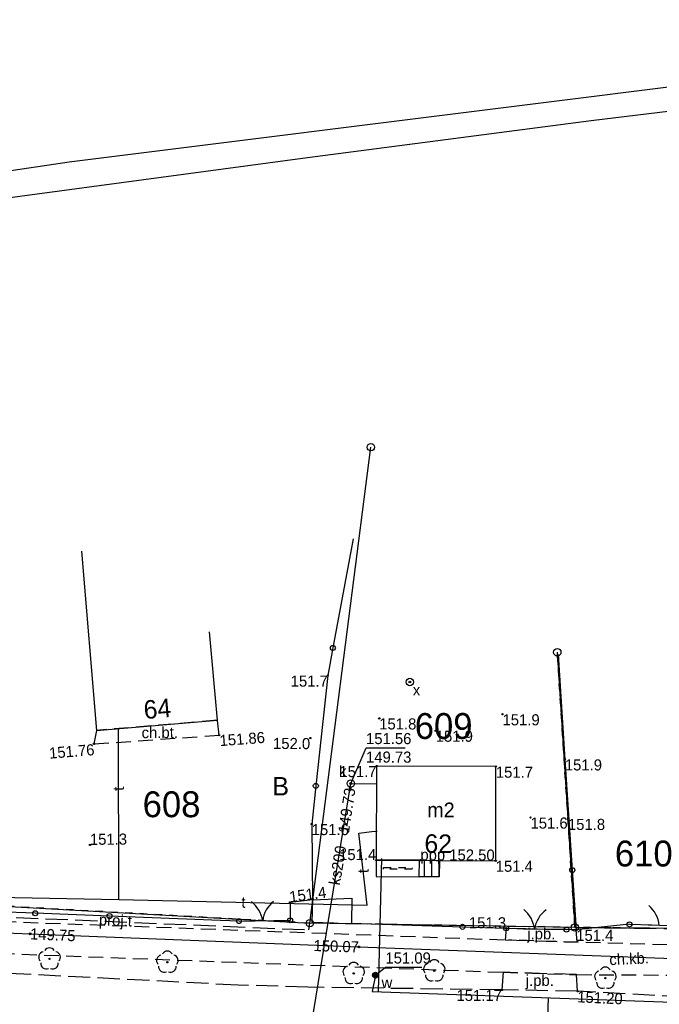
# Model space of a CAD drawing. Extents: x 7582895 to 7584772, y 6020395 to 6021139.
# Tile 14 of 49: x 7583815 to 7583858, y 6020698 to 6020765. Entities that reach past the tile are written whole.
import ezdxf
from ezdxf.enums import TextEntityAlignment as Align

# ---------------------------------------------------------------- set-up
doc = ezdxf.new("R2010")
doc.units = 0
for name, pattern in [('1_OTKC', [1.5, 1, -0.5]), ('1_OTKJ', [2, 1.5, -0.5]), ('3_EGBS', [0]), ('3_EGBSG', [0]), ('3_EGBU_A', [0]), ('3_EGBW', [0]), ('3_EGBW_W', [1, 0.5, -0.5]), ('4_SUGP', [0]), ('4_SUKP', [0]), ('4_SUPP_P', [2, 1.5, -0.5]), ('4_SUTP_A', [0]), ('4_SUWP', [0]), ('GDE', [0]), ('GUK', [2, 1.5, -0.5]), ('GUZ', [1, 0.5, -0.5])]:
    doc.linetypes.add(name, pattern=pattern)
doc.layers.get('0').update_dxf_attribs({"linetype": 'CONTINUOUS'})
for name, color, linetype in [('Dzialki', 7, 'GDE'), ('EADTD_T_0', 216, 'CONTINUOUS'), ('EGBB_E_T_0', 7, 'CONTINUOUS'), ('EGBB_L_0', 36, '3_EGBU_A'), ('EGBE_L_1', 7, '3_EGBW'), ('EGBE_L_3', 7, '3_EGBS'), ('Kontury', 3, 'GUK'), ('Numery_dzialek', 7, 'CONTINUOUS'), ('Numery_uzytkow', 3, 'CONTINUOUS'), ('OTK_E_T_0', 7, 'CONTINUOUS'), ('OTK_E_T_1', 7, 'CONTINUOUS'), ('OTK_L_0', 7, '1_OTKJ'), ('OTK_L_2', 7, '1_OTKC'), ('OTO_L_0', 7, 'CONTINUOUS'), ('OTO_L_1', 7, 'CONTINUOUS'), ('OTR_T_0', 7, 'CONTINUOUS'), ('OTR_T_1', 7, 'CONTINUOUS'), ('OTZ_T_0', 96, 'CONTINUOUS'), ('P_SUTP_E_T_0', 30, 'CONTINUOUS'), ('P_SUTP_L_0', 30, '4_SUPP_P'), ('Punkty', 7, 'CONTINUOUS'), ('SUGP_L_0', 52, '4_SUGP'), ('SUGR_T_0', 52, 'CONTINUOUS'), ('SUK_E_T_4', 36, 'CONTINUOUS'), ('SUK_T_3', 36, 'CONTINUOUS'), ('SUKP_E_T_0', 36, 'CONTINUOUS'), ('SUKP_L_0', 36, '4_SUKP'), ('SUKR_T_0', 36, 'CONTINUOUS'), ('SUNR_T_0', 7, 'CONTINUOUS'), ('SUP_E_T_1', 7, 'CONTINUOUS'), ('SUP_T_4', 7, 'CONTINUOUS'), ('SUTP_E_T_0', 30, 'CONTINUOUS'), ('SUTP_L_0', 30, '4_SUTP_A'), ('SUW_E_T_2', 5, 'CONTINUOUS'), ('SUW_T_5', 5, 'CONTINUOUS'), ('SUWP_L_0', 5, '4_SUWP'), ('SUWR_T_0', 5, 'CONTINUOUS'), ('Uzytki', 3, 'GUZ')]:
    doc.layers.add(name, color=color, linetype=linetype)

# ---------------------------------------------------------------- blocks, each defined once
blk = doc.blocks.new('GRT')
at = {"linetype": 'CONTINUOUS'}
blk.add_circle((0, 0), 0.25, dxfattribs=at)
blk = doc.blocks.new('1_OTRN')
at = {"linetype": 'CONTINUOUS'}
blk.add_circle((0, 0), 0.045, dxfattribs=at)
blk = doc.blocks.new('1_OTRS')
at = {"linetype": 'CONTINUOUS'}
blk.add_circle((0, 0), 0.045, dxfattribs=at)
blk = doc.blocks.new('1_OTZL')
at = {"linetype": 'CONTINUOUS'}
blk.add_circle((0, 0), 0.045, dxfattribs=at)
for centre, start, end in [((0, 0.375), 30.14012, 149.85988), ((-0.357, 0.116), 102.14447, 221.86002), ((0.357, 0.116), 318.13998, 77.85553), ((-0.22, -0.303), 174.14818, 293.85423), ((0.22, -0.303), 246.14577, 5.85182)]:
    blk.add_arc(centre, 0.375, start, end, dxfattribs=at)
blk = doc.blocks.new('4_SUPS')
at = {"linetype": 'CONTINUOUS'}
blk.add_circle((0, 0), 0.0625, dxfattribs=at)
blk = doc.blocks.new('4_SUKS')
at = {"linetype": 'CONTINUOUS'}
blk.add_circle((0, 0), 0.25, dxfattribs=at)
blk = doc.blocks.new('4_SUPW')
at = {"linetype": 'CONTINUOUS'}
blk.add_circle((0, 0), 0.25, dxfattribs=at)
blk = doc.blocks.new('4_SUWW')
at = {"linetype": 'CONTINUOUS'}
for radius in [0.2, 0.175, 0.15, 0.125, 0.1, 0.075, 0.05, 0.025, 0.00715]:
    blk.add_circle((0, 0), radius, dxfattribs=at)

msp = doc.modelspace()

# ---------------------------------------------------------------- linework, layer by layer
at = {"layer": 'Dzialki'}
for p, q in [((7583834.82, 6020703.53), (7583838.94, 6020735.7)), ((7583851.53, 6020721.84), (7583852.72, 6020703.24)), ((7583811.36, 6020704.84), (7583834.82, 6020703.53)), ((7583852.72, 6020703.24), (7583834.82, 6020703.53)), ((7583878.79, 6020702.96), (7583852.72, 6020703.24))]:
    msp.add_line(p, q, dxfattribs=at)
at = {"layer": 'EGBB_L_0', "linetype": '3_EGBU_A'}
for p, q in [((7583819.39, 6020728.68), (7583820.41, 6020716.56)), ((7583828.57, 6020717.24), (7583828.04, 6020723.22)), ((7583820.41, 6020716.56), (7583828.57, 6020717.24)), ((7583839.32, 6020714.15), (7583839.3, 6020707.79)), ((7583847.38, 6020714.11), (7583839.32, 6020714.15)), ((7583847.37, 6020707.75), (7583847.38, 6020714.11)), ((7583839.3, 6020707.79), (7583847.37, 6020707.75))]:
    msp.add_line(p, q, dxfattribs=at)
at = {"layer": 'EGBE_L_1', "linetype": '3_EGBW'}
for p, q in [((7583839.3, 6020707.79), (7583839.3, 6020706.68)), ((7583842.22, 6020707.78), (7583839.3, 6020707.79)), ((7583842.21, 6020706.67), (7583842.22, 6020707.78)), ((7583839.3, 6020706.68), (7583842.21, 6020706.67))]:
    msp.add_line(p, q, dxfattribs=at)
at = {"layer": 'EGBE_L_1', "linetype": '3_EGBW_W'}
for p, q in [((7583839.8, 6020707.18), (7583839.8, 6020707.29)), ((7583839.8, 6020707.29), (7583841.72, 6020707.28)), ((7583841.71, 6020707.17), (7583839.8, 6020707.18)), ((7583841.72, 6020707.28), (7583841.71, 6020707.17))]:
    msp.add_line(p, q, dxfattribs=at)
at = {"layer": 'EGBE_L_3', "linetype": '3_EGBS'}
for p, q in [((7583842.21, 6020706.67), (7583842.22, 6020707.78)), ((7583842.22, 6020707.78), (7583843.57, 6020707.77)), ((7583842.55, 6020706.67), (7583842.56, 6020707.78)), ((7583843.05, 6020706.66), (7583843.06, 6020707.77)), ((7583843.55, 6020706.66), (7583843.56, 6020707.77)), ((7583843.57, 6020707.77), (7583843.55, 6020706.66))]:
    msp.add_line(p, q, dxfattribs=at)
at = {"layer": 'EGBE_L_3', "linetype": '3_EGBSG'}
msp.add_line((7583843.55, 6020706.66), (7583842.21, 6020706.67), dxfattribs=at)
at = {"layer": 'Kontury'}
for p, q in [((7583851.53, 6020721.84), (7583852.72, 6020703.24)), ((7583852.72, 6020703.24), (7583878.79, 6020702.96))]:
    msp.add_line(p, q, dxfattribs=at)
at = {"layer": 'OTK_L_0', "linetype": '1_OTKJ'}
for p, q in [((7583848.07, 6020703.18), (7583848.02, 6020702.4)), ((7583852.16, 6020703.09), (7583848.07, 6020703.18)), ((7583852.81, 6020703.08), (7583852.16, 6020703.09)), ((7583852.88, 6020702.25), (7583852.81, 6020703.08)), ((7583848.02, 6020702.4), (7583852.88, 6020702.25)), ((7583829.97, 6020699.34), (7583812.08, 6020700.25)), ((7583847.87, 6020700.21), (7583847.79, 6020699.02)), ((7583852.83, 6020700.05), (7583847.87, 6020700.21)), ((7583852.9, 6020698.93), (7583852.83, 6020700.05)), ((7583834.68, 6020699.2), (7583829.97, 6020699.34)), ((7583847.79, 6020699.02), (7583834.68, 6020699.2)), ((7583852.9, 6020698.93), (7583847.79, 6020699.02)), ((7583864.11, 6020698.31), (7583852.9, 6020698.93))]:
    msp.add_line(p, q, dxfattribs=at)
at = {"layer": 'OTK_L_2', "linetype": '1_OTKC'}
for p, q in [((7583828.57, 6020717.24), (7583820.41, 6020716.56)), ((7583828.69, 6020716.24), (7583828.57, 6020717.24)), ((7583820.41, 6020716.56), (7583820.23, 6020715.64)), ((7583820.23, 6020715.64), (7583828.69, 6020716.24)), ((7583810.97, 6020703.76), (7583848.24, 6020702.39)), ((7583860.45, 6020702.02), (7583848.24, 6020702.39)), ((7583810.87, 6020701.6), (7583847.86, 6020700.21)), ((7583847.86, 6020700.21), (7583852.86, 6020700.05)), ((7583852.86, 6020700.05), (7583860.4, 6020700.01))]:
    msp.add_line(p, q, dxfattribs=at)
at = {"layer": 'OTO_L_0'}
for p, q in [((7583837.74, 6020729.5), (7583836.37, 6020722.13)), ((7583836.37, 6020722.13), (7583836.03, 6020720.27)), ((7583851.59, 6020721.7), (7583852.04, 6020714.6)), ((7583836.03, 6020720.27), (7583835.22, 6020712.81)), ((7583852.04, 6020714.6), (7583852.54, 6020707.12)), ((7583835.22, 6020712.81), (7583834.94, 6020710.23)), ((7583834.94, 6020710.23), (7583834.99, 6020705.11)), ((7583852.54, 6020707.12), (7583852.81, 6020703.08)), ((7583834.99, 6020705.11), (7583837.65, 6020705.21)), ((7583837.65, 6020705.21), (7583837.63, 6020703.53)), ((7583834.99, 6020705.11), (7583833.48, 6020704.93)), ((7583833.48, 6020704.93), (7583833.48, 6020703.72)), ((7583834.99, 6020705.11), (7583834.96, 6020703.59)), ((7583816.27, 6020704.2), (7583811.25, 6020704.39)), ((7583821.29, 6020704.01), (7583816.27, 6020704.2)), ((7583828.79, 6020703.72), (7583821.29, 6020704.01)), ((7583830.03, 6020703.67), (7583828.79, 6020703.72)), ((7583834.96, 6020703.59), (7583836.43, 6020703.56)), ((7583837.63, 6020703.53), (7583845.13, 6020703.28)), ((7583845.13, 6020703.28), (7583848.07, 6020703.18)), ((7583856.4, 6020703.45), (7583852.81, 6020703.08))]:
    msp.add_line(p, q, dxfattribs=at)
for centre in [(7583836.37, 6020722.13), (7583835.22, 6020712.81), (7583852.54, 6020707.12), (7583816.27, 6020704.2), (7583821.29, 6020704.01), (7583845.13, 6020703.28)]:
    msp.add_circle(centre, 0.17, dxfattribs=at)
at = {"layer": 'OTO_L_1'}
for p, q in [((7583830.03, 6020703.67), (7583831.13, 6020703.69)), ((7583830.88, 6020703.68), (7583832.38, 6020703.7)), ((7583832.38, 6020703.7), (7583833.48, 6020703.72)), ((7583848.07, 6020703.18), (7583849.49, 6020703.15)), ((7583849.24, 6020703.15), (7583850.74, 6020703.12)), ((7583856.4, 6020703.45), (7583857.92, 6020703.41)), ((7583857.67, 6020703.41), (7583859.17, 6020703.37)), ((7583850.74, 6020703.12), (7583852.16, 6020703.09))]:
    msp.add_line(p, q, dxfattribs=at)
for centre in [(7583830.03, 6020703.67), (7583833.48, 6020703.72), (7583848.07, 6020703.18), (7583852.16, 6020703.09), (7583856.4, 6020703.45)]:
    msp.add_circle(centre, 0.17, dxfattribs=at)
for centre, start, end in [((7583829.653, 6020703.39), 8.6904, 52.76477), ((7583833.614, 6020703.442), 128.72712, 172.80149), ((7583856.432, 6020703.171), 6.3679, 50.44228), ((7583848.004, 6020702.905), 6.68387, 50.75824), ((7583851.964, 6020702.818), 126.72059, 170.79496)]:
    msp.add_arc(centre, 2, start, end, dxfattribs=at)
at = {"layer": 'P_SUTP_L_0', "linetype": '4_SUPP_P'}
for p, q in [((7583812.97, 6020704), (7583834.75, 6020703.08)), ((7583834.75, 6020703.08), (7583834.82, 6020703.53))]:
    msp.add_line(p, q, dxfattribs=at)
at = {"layer": 'SUGP_L_0', "linetype": '4_SUGP'}
for p, q in [((7583798.53, 6020703.46), (7583815.92, 6020702.81)), ((7583815.92, 6020702.81), (7583838.13, 6020701.92)), ((7583838.13, 6020701.92), (7583860.74, 6020701.08))]:
    msp.add_line(p, q, dxfattribs=at)
at = {"layer": 'SUKP_L_0', "linetype": '4_SUKP'}
for p, q in [((7583850.59, 6020759), (7583894.84, 6020764.6)), ((7583853.81, 6020757.79), (7583871.6, 6020759.95)), ((7583818.55, 6020755), (7583850.59, 6020759)), ((7583834.66, 6020755.29), (7583853.81, 6020757.79)), ((7583806.98, 6020751.57), (7583834.66, 6020755.29)), ((7583798.43, 6020751.94), (7583818.55, 6020755)), ((7583834.6, 6020694.59), (7583837.58, 6020712.97)), ((7583837.58, 6020712.97), (7583839.32, 6020712.95))]:
    msp.add_line(p, q, dxfattribs=at)
at = {"layer": 'SUKR_T_0', "linetype": 'CONTINUOUS'}
for p, q in [((7583837.58, 6020712.97), (7583838.61, 6020715.38)), ((7583838.61, 6020715.38), (7583841.25, 6020715.38))]:
    msp.add_line(p, q, dxfattribs=at)
at = {"layer": 'SUTP_L_0', "linetype": '4_SUTP_A'}
for p, q in [((7583821.91, 6020705.13), (7583821.88, 6020716.69)), ((7583838.13, 6020709.61), (7583839.01, 6020709.72)), ((7583838.69, 6020704.74), (7583838.13, 6020709.61)), ((7583839.01, 6020709.72), (7583839.36, 6020709.75)), ((7583811.43, 6020705.34), (7583821.91, 6020705.13)), ((7583821.91, 6020705.13), (7583838.69, 6020704.74))]:
    msp.add_line(p, q, dxfattribs=at)
at = {"layer": 'SUWP_L_0', "linetype": '4_SUWP'}
for p, q in [((7583839.65, 6020707.89), (7583839.42, 6020698.9)), ((7583839.25, 6020700.01), (7583839.02, 6020698.92)), ((7583839.02, 6020698.92), (7583863.17, 6020698.06)), ((7583850.44, 6020684.82), (7583850.93, 6020698.49))]:
    msp.add_line(p, q, dxfattribs=at)
at = {"layer": 'SUWR_T_0', "linetype": 'CONTINUOUS'}
for p, q in [((7583839.25, 6020700.01), (7583839.92, 6020700.55)), ((7583839.92, 6020700.55), (7583842.39, 6020700.55))]:
    msp.add_line(p, q, dxfattribs=at)
at = {"layer": 'Uzytki'}
for p, q in [((7583852.72, 6020703.24), (7583851.53, 6020721.84)), ((7583834.82, 6020703.53), (7583811.36, 6020704.84)), ((7583852.72, 6020703.24), (7583834.82, 6020703.53)), ((7583878.79, 6020702.96), (7583852.72, 6020703.24))]:
    msp.add_line(p, q, dxfattribs=at)

# ---------------------------------------------------------------- block references
at = {"layer": 'OTR_T_0'}
for p, rotation in [((7583828.69, 6020716.24), 0.41379), ((7583820.23, 6020715.64), 0.41379), ((7583842.28, 6020707.78), 360), ((7583847.79, 6020699.02), 360), ((7583852.9, 6020698.93), 360)]:
    msp.add_blockref('1_OTRS', p, dxfattribs=dict(at, rotation=rotation))
at = {"layer": 'OTR_T_1'}
for p, rotation in [((7583836.03, 6020720.27), 360), ((7583839.5, 6020717.37), 360), ((7583847.83, 6020717.65), 360), ((7583843.32, 6020716.54), 360), ((7583834.84, 6020716.04), 0.41379), ((7583852.04, 6020714.6), 360), ((7583839.32, 6020714.15), 360), ((7583847.38, 6020714.11), 360), ((7583849.72, 6020710.67), 360), ((7583852.25, 6020710.58), 360), ((7583834.94, 6020710.23), 360), ((7583819.96, 6020708.82), 0.41379), ((7583839.3, 6020707.79), 360), ((7583847.37, 6020707.75), 360), ((7583833.48, 6020704.93), 0.41379), ((7583848.07, 6020703.18), 360), ((7583852.81, 6020703.08), 360)]:
    msp.add_blockref('1_OTRN', p, dxfattribs=dict(at, rotation=rotation))
at = {"layer": 'OTZ_T_0'}
for p in [(7583817.23, 6020701.11), (7583825.19, 6020700.89), (7583837.78, 6020700.13), (7583843.22, 6020700.31), (7583854.78, 6020699.81)]:
    msp.add_blockref('1_OTZL', p, dxfattribs=at)
at = {"layer": 'Punkty'}
for p in [(7583838.94, 6020735.7), (7583851.53, 6020721.84), (7583834.82, 6020703.53), (7583852.72, 6020703.24)]:
    msp.add_blockref('GRT', p, dxfattribs=at)
at = {"layer": 'SUGR_T_0'}
for p in [(7583815.92, 6020702.81), (7583838.13, 6020701.92)]:
    msp.add_blockref('4_SUPS', p, dxfattribs=at)
at = {"layer": 'SUK_T_3'}
msp.add_blockref('4_SUKS', (7583837.58, 6020712.97), dxfattribs=at)
at = {"layer": 'SUKR_T_0'}
for p in [(7583837.53, 6020712.66), (7583837.58, 6020712.97)]:
    msp.add_blockref('4_SUPS', p, dxfattribs=at)
at = {"layer": 'SUNR_T_0', "rotation": 360}
msp.add_blockref('4_SUPS', (7583841.57, 6020719.83), dxfattribs=at)
at = {"layer": 'SUP_T_4', "rotation": 360}
msp.add_blockref('4_SUPW', (7583841.57, 6020719.83), dxfattribs=at)
at = {"layer": 'SUW_T_5'}
msp.add_blockref('4_SUWW', (7583839.25, 6020700.01), dxfattribs=at)
at = {"layer": 'SUWR_T_0', "rotation": 360}
msp.add_blockref('4_SUPS', (7583839.25, 6020700.01), dxfattribs=at)

# ---------------------------------------------------------------- texts
at = {"layer": 'EADTD_T_0'}
for s, rotation, p in [('64', 4.83041, (7583823.64, 6020717.32)), ('62', 359.42706, (7583842.55, 6020708.29))]:
    msp.add_text(s, height=1.25, rotation=rotation, dxfattribs=at).set_placement(p)
at = {"layer": 'EGBB_E_T_0'}
msp.add_text('m2', height=1, dxfattribs=at).set_placement((7583843.67, 6020711.19), align=Align.MIDDLE)
at = {"layer": 'Numery_dzialek'}
for s, p in [('609', (7583841.9, 6020717.73)), ('608', (7583823.52, 6020712.44)), ('610', (7583855.42, 6020709.11))]:
    msp.add_text(s, height=1.75, dxfattribs=at).set_placement(p, align=Align.TOP_LEFT)
at = {"layer": 'Numery_uzytkow'}
msp.add_text('B', height=1.25, dxfattribs=at).set_placement((7583832.29, 6020712.16))
at = {"layer": 'OTK_E_T_0'}
for p in [(7583850.45, 6020702.72), (7583850.35, 6020699.57)]:
    msp.add_text('j.pb.', height=0.75, dxfattribs=at).set_placement(p, align=Align.MIDDLE)
at = {"layer": 'OTK_E_T_1'}
for s, rotation, p in [('ch.bt.', 0.41379, (7583824.68, 6020716.43)), ('ch.kb.', 2.58579, (7583856.38, 6020701.14))]:
    msp.add_text(s, height=0.75, rotation=rotation, dxfattribs=at).set_placement(p, align=Align.MIDDLE)
at = {"layer": 'OTR_T_0'}
for s, rotation, p in [('151.86', 4.26572, (7583828.69, 6020716.24)), ('151.20', 357.29639, (7583852.9, 6020698.93))]:
    msp.add_text(s, height=0.75, rotation=rotation, dxfattribs=at).set_placement(p, align=Align.TOP_LEFT)
msp.add_text('151.76', height=0.75, rotation=4.63209, dxfattribs=at).set_placement((7583820.23, 6020715.64), align=Align.TOP_RIGHT)
msp.add_text('ppp 152.50', height=0.75, rotation=359.70281, dxfattribs=at).set_placement((7583842.28, 6020707.78))
msp.add_text('151.17', height=0.75, dxfattribs=at).set_placement((7583847.79, 6020699.02), align=Align.TOP_RIGHT)
at = {"layer": 'OTR_T_1'}
for s, rotation, p in [('151.7', 0.12069, (7583836.03, 6020720.27)), ('152.0', 359.56917, (7583834.84, 6020716.04)), ('151.7', 359.96884, (7583839.32, 6020714.15))]:
    msp.add_text(s, height=0.75, rotation=rotation, dxfattribs=at).set_placement(p, align=Align.TOP_RIGHT)
for s, p in [('151.8', (7583839.5, 6020717.37)), ('151.9', (7583847.83, 6020717.65)), ('151.9', (7583843.32, 6020716.54)), ('151.9', (7583852.04, 6020714.6)), ('151.7', (7583847.38, 6020714.11)), ('151.6', (7583849.72, 6020710.67)), ('151.8', (7583852.25, 6020710.58)), ('151.6', (7583834.94, 6020710.23)), ('151.4', (7583847.37, 6020707.75)), ('151.4', (7583852.81, 6020703.08))]:
    msp.add_text(s, height=0.75, dxfattribs=at).set_placement(p, align=Align.TOP_LEFT)
for s, rotation, p in [('151.3', 0.41379, (7583819.96, 6020708.82)), ('151.4', 7.56084, (7583833.48, 6020704.93))]:
    msp.add_text(s, height=0.75, rotation=rotation, dxfattribs=at).set_placement(p)
for s, p in [('151.4', (7583839.3, 6020707.79)), ('151.3', (7583848.07, 6020703.18))]:
    msp.add_text(s, height=0.75, dxfattribs=at).set_placement(p, align=Align.RIGHT)
at = {"layer": 'P_SUTP_E_T_0'}
msp.add_text('proj.t', height=0.75, rotation=357.56906, dxfattribs=at).set_placement((7583821.68, 6020703.63), align=Align.MIDDLE)
at = {"layer": 'SUGR_T_0'}
msp.add_text('149.75', height=0.75, rotation=357.4838, dxfattribs=at).set_placement((7583815.92, 6020702.81), align=Align.MIDDLE_LEFT)
msp.add_text('150.07', height=0.75, rotation=358.09401, dxfattribs=at).set_placement((7583838.13, 6020701.92), align=Align.MIDDLE_RIGHT)
at = {"layer": 'SUK_E_T_4'}
msp.add_text('k', height=0.75, dxfattribs=at).set_placement((7583836.79, 6020713.41))
at = {"layer": 'SUKP_E_T_0'}
msp.add_text('ks200', height=0.75, rotation=80.27559, dxfattribs=at).set_placement((7583836.68, 6020707.44), align=Align.MIDDLE)
at = {"layer": 'SUKR_T_0'}
for s, p in [('151.56', (7583838.61, 6020716.38)), ('149.73', (7583838.61, 6020715.13))]:
    msp.add_text(s, height=0.75, dxfattribs=at).set_placement(p, align=Align.TOP_LEFT)
msp.add_text('149.73', height=0.75, rotation=81.60337, dxfattribs=at).set_placement((7583837.53, 6020712.66), align=Align.MIDDLE_RIGHT)
at = {"layer": 'SUP_E_T_1'}
msp.add_text('x', height=0.75, dxfattribs=at).set_placement((7583841.77, 6020719.67), align=Align.TOP_LEFT)
at = {"layer": 'SUTP_E_T_0'}
for rotation, p in [(90.14365, (7583821.89, 6020712.62)), (90.41375, (7583838.42, 6020707.05)), (359.5587, (7583830.33, 6020704.94))]:
    msp.add_text('t', height=0.75, rotation=rotation, dxfattribs=at).set_placement(p, align=Align.MIDDLE)
at = {"layer": 'SUW_E_T_2'}
msp.add_text('w', height=0.75, dxfattribs=at).set_placement((7583839.66, 6020699.89), align=Align.TOP_LEFT)
at = {"layer": 'SUWR_T_0'}
msp.add_text('151.09', height=0.75, dxfattribs=at).set_placement((7583839.92, 6020701.55), align=Align.TOP_LEFT)

doc.saveas('drawing.dxf')
